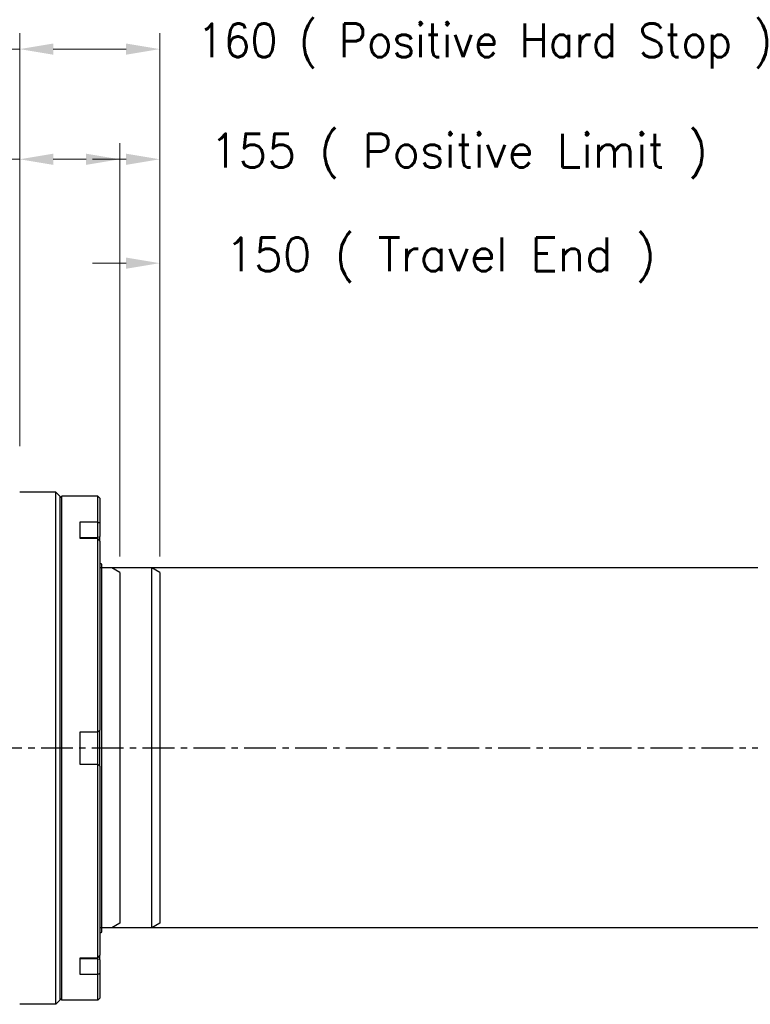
# Model space of a CAD drawing. Extents: x 0 to 1685, y -10 to 1188.
# Tile 5 of 21: x 809 to 992, y 435 to 681. Entities that reach past the tile are written whole.
import ezdxf

# ---------------------------------------------------------------- set-up
doc = ezdxf.new("R2010")
doc.units = 0
doc.header["$LTSCALE"] = 25.4
doc.linetypes.add('CENTER', pattern=[2, 1.25, -0.25, 0.25, -0.25])
doc.linetypes.add('DASHEDBIDOT', pattern=[12.4, 3, -3, 0.2, -3, 0.2, -3])
doc.layers.get('0').update_dxf_attribs({"linetype": 'CONTINUOUS'})
doc.layers.get('Defpoints').update_dxf_attribs({"linetype": 'CONTINUOUS'})
doc.layers.add('ATA-CENTER', color=133, linetype='CENTER')
doc.layers.add('ATA-DIM', color=252, linetype='CONTINUOUS', lineweight=25)
doc.layers.add('Layer0000', color=7, linetype='CONTINUOUS', lineweight=25)
doc.styles.get("Standard").update_dxf_attribs({"font": 'simplex.shx'})
doc.dimstyles.new('ata_A1', dxfattribs={"dimtxt": 4.2, "dimasz": 4.2, "dimexe": 2, "dimexo": 2, "dimgap": 2, "dimtad": 0, "dimtih": 1, "dimtoh": 1, "dimdec": 6, "dimdsep": 46, "dimtxsty": 'Standard', "dimcen": 0, "dimclrd": 252, "dimclre": 252, "dimclrt": 4, "dimadec": 6, "dimazin": 2, "dimtfac": 1, "dimtdec": 6, "dimtofl": 0, "dimtmove": 0, "dimatfit": 3, "dimfxl": 0, "dimtolj": 1, "dimtzin": 0, "dimlwd": 0, "dimlwe": 0, "dimarcsym": 0})

# ---------------------------------------------------------------- blocks, each defined once
blk = doc.blocks.new('*D12986')
at = {"layer": 'ATA-DIM', "color": 252, "lineweight": 0}
for p, q in [((809.09, 574), (809.09, 649.66)), ((834.09, 546.43), (834.09, 649.66)), ((809.09, 645.66), (789.22, 645.66)), ((817.49, 645.66), (825.69, 645.66))]:
    blk.add_line(p, q, dxfattribs=at)
at = {"layer": 'ATA-DIM', "color": 252}
for points in [[(817.49, 647.06), (817.49, 644.26), (809.09, 645.66)], [(825.69, 644.26), (825.69, 647.06), (834.09, 645.66)]]:
    blk.add_solid(points, dxfattribs=at)
at = {"layer": 'Defpoints', "color": 0}
for p in [(834.09, 645.66), (809.09, 570), (834.09, 542.43)]:
    blk.add_point(p, dxfattribs=at)
at = {"layer": 'ATA-DIM', "color": 4, "insert": (668.8, 652.04), "char_height": 8.4, "attachment_point": 1}
blk.add_mtext('\\A1;25(Negative Limit)', dxfattribs=at)
blk = doc.blocks.new('*D12989')
at = {"layer": 'ATA-DIM', "color": 252, "lineweight": 0}
for p, q in [((844.09, 546.43), (844.09, 623.7)), ((994.09, 546.43), (994.09, 623.7)), ((835.69, 619.7), (827.29, 619.7)), ((1002.49, 619.7), (1010.89, 619.7))]:
    blk.add_line(p, q, dxfattribs=at)
at = {"layer": 'ATA-DIM', "color": 252}
for points in [[(835.69, 618.3), (835.69, 621.1), (844.09, 619.7)], [(1002.49, 621.1), (1002.49, 618.3), (994.09, 619.7)]]:
    blk.add_solid(points, dxfattribs=at)
at = {"layer": 'Defpoints', "color": 0}
for p in [(994.09, 619.7), (844.09, 542.43), (994.09, 542.43)]:
    blk.add_point(p, dxfattribs=at)
at = {"layer": 'ATA-DIM', "color": 4, "insert": (843.18, 626.08), "char_height": 8.4, "attachment_point": 1}
blk.add_mtext('\\A1;   150 ( Travel End )', dxfattribs=at)
blk = doc.blocks.new('*D12988')
at = {"layer": 'ATA-DIM', "color": 252, "lineweight": 0}
for p, q in [((844.09, 546.43), (844.09, 649.66)), ((999.09, 546.43), (999.09, 649.66)), ((835.69, 645.66), (827.29, 645.66)), ((1007.49, 645.66), (1015.89, 645.66))]:
    blk.add_line(p, q, dxfattribs=at)
at = {"layer": 'ATA-DIM', "color": 252}
for points in [[(835.69, 644.26), (835.69, 647.06), (844.09, 645.66)], [(1007.49, 647.06), (1007.49, 644.26), (999.09, 645.66)]]:
    blk.add_solid(points, dxfattribs=at)
at = {"layer": 'Defpoints', "color": 0}
for p in [(999.09, 645.66), (844.09, 542.43), (999.09, 542.43)]:
    blk.add_point(p, dxfattribs=at)
at = {"layer": 'ATA-DIM', "color": 4, "insert": (856.59, 652.04), "char_height": 8.4, "attachment_point": 1}
blk.add_mtext('\\A1;155 ( Positive Limit )', dxfattribs=at)
blk = doc.blocks.new('*D12987')
at = {"layer": 'ATA-DIM', "color": 252, "lineweight": 0}
for p, q in [((844.09, 546.43), (844.09, 677.19)), ((1004.09, 546.43), (1004.09, 677.19)), ((835.69, 673.19), (827.29, 673.19)), ((1012.49, 673.19), (1020.89, 673.19))]:
    blk.add_line(p, q, dxfattribs=at)
at = {"layer": 'ATA-DIM', "color": 252}
for points in [[(835.69, 671.79), (835.69, 674.59), (844.09, 673.19)], [(1012.49, 674.59), (1012.49, 671.79), (1004.09, 673.19)]]:
    blk.add_solid(points, dxfattribs=at)
at = {"layer": 'Defpoints', "color": 0}
for p in [(1004.09, 673.19), (844.09, 542.43), (1004.09, 542.43)]:
    blk.add_point(p, dxfattribs=at)
at = {"layer": 'ATA-DIM', "color": 4, "insert": (853.29, 679.57), "char_height": 8.4, "attachment_point": 1}
blk.add_mtext('\\A1;160 ( Positive Hard Stop )', dxfattribs=at)
blk = doc.blocks.new('*D12985')
at = {"layer": 'ATA-DIM', "color": 252, "lineweight": 0}
for p, q in [((809.09, 574), (809.09, 677.19)), ((844.09, 546.43), (844.09, 677.19)), ((809.09, 673.19), (789.22, 673.19)), ((817.49, 673.19), (835.69, 673.19))]:
    blk.add_line(p, q, dxfattribs=at)
at = {"layer": 'ATA-DIM', "color": 252}
for points in [[(817.49, 674.59), (817.49, 671.79), (809.09, 673.19)], [(835.69, 671.79), (835.69, 674.59), (844.09, 673.19)]]:
    blk.add_solid(points, dxfattribs=at)
at = {"layer": 'Defpoints', "color": 0}
for p in [(844.09, 673.19), (809.09, 570), (844.09, 542.43)]:
    blk.add_point(p, dxfattribs=at)
at = {"layer": 'ATA-DIM', "color": 4, "insert": (667.45, 679.57), "char_height": 8.4, "attachment_point": 1}
blk.add_mtext('\\A1;35(Home Position)', dxfattribs=at)

msp = doc.modelspace()

# ---------------------------------------------------------------- linework, layer by layer
for p, q in [((842.0873167, 543.5841105), (829.0873167, 543.5841105)), ((842.0873167, 453.5841105), (842.0873167, 543.5841105)), ((844.0873167, 542.4294099), (842.0873167, 543.5841105)), ((844.0873167, 542.4294099), (844.0873167, 454.738811)), ((842.0873167, 453.5841105), (829.0873167, 453.5841105)), ((844.0873167, 454.738811), (842.0873167, 453.5841105))]:
    msp.add_line(p, q)
at = {"color": 251}
for p, q in [((1002.0873167, 543.5841105), (829.0873167, 543.5841105)), ((834.0873167, 542.4294099), (832.0873167, 543.5841105)), ((834.0873167, 542.4294099), (834.0873167, 454.738811)), ((1002.0873167, 453.5841105), (829.0873167, 453.5841105)), ((834.0873167, 454.738811), (832.0873167, 453.5841105))]:
    msp.add_line(p, q, dxfattribs=at)
at = {"layer": 'ATA-CENTER', "ltscale": 0.25}
msp.add_line((281.0200591, 498.5841105), (1005.6240199, 498.5841105), dxfattribs=at)
at = {"layer": 'Layer0000', "color": 7, "linetype": 'Continuous', "lineweight": 25}
for p, q in [((818.0874262, 562.5007589), (809.0874262, 562.5007589)), ((818.0874262, 498.5007589), (818.0874262, 562.5007589)), ((818.0874426, 562.5007425), (819.087427, 561.5007581)), ((819.5874254, 561.5007581), (819.0874254, 561.0007581)), ((819.0874262, 561.5007589), (819.0874262, 498.5007589)), ((828.5874262, 561.5007589), (819.5874262, 561.5007589)), ((819.5874262, 498.5007589), (819.5874262, 561.5007589)), ((828.5874262, 554.9502768), (828.5874262, 561.5007589)), ((828.587429, 561.5007561), (829.0874262, 561.0007589)), ((829.0874262, 561.0007589), (829.0874262, 554.736868)), ((828.5874263, 554.9502768), (824.0874262, 554.9502768)), ((824.0874262, 554.9502768), (824.0874262, 550.9502768)), ((828.5874263, 551.163245), (828.5874263, 554.9502768)), ((829.0874262, 554.736868), (829.0874262, 551.4118758)), ((828.5874263, 550.9502729), (828.5874263, 551.163245)), ((829.0874262, 550.2375201), (829.0874262, 551.4118748)), ((824.0874262, 550.9502768), (828.5874262, 550.9502729)), ((828.5874262, 502.5007589), (828.5874262, 550.9502725)), ((829.0874262, 550.2368245), (829.0874262, 503.0007583)), ((829.5874262, 544.5011379), (829.0874262, 544.733918)), ((829.5874262, 452.5003799), (829.5874262, 544.5011379)), ((828.5874263, 502.5007589), (824.0874262, 502.5007589)), ((824.0874262, 502.5007589), (824.0874262, 498.5007589)), ((829.0874262, 503.0007583), (828.5874263, 502.5007589)), ((828.5874263, 494.5007589), (828.5874263, 502.5007589)), ((829.0874262, 494.0007699), (829.0874262, 503.0007564)), ((818.0874262, 434.5007589), (818.0874262, 498.5007589)), ((819.0874262, 498.5007589), (819.0874262, 435.5007589)), ((819.5874262, 435.5007589), (819.5874262, 498.5007589)), ((824.0874262, 498.5007589), (824.0874262, 494.5007589)), ((824.0874262, 494.5007589), (828.5874262, 494.5007589)), ((828.5874262, 494.5007589), (829.0874152, 494.0007699)), ((828.5874262, 446.051241), (828.5874262, 494.5007589)), ((829.0874262, 494.0007589), (829.0874262, 446.7646494)), ((829.0874262, 452.2675997), (829.5874262, 452.5003799)), ((828.5874263, 446.051241), (824.0874262, 446.051241)), ((824.0874262, 446.051241), (824.0874262, 442.051241)), ((828.5874262, 442.0512388), (828.5874263, 445.8382728)), ((828.5874263, 445.8382728), (828.5874263, 446.0512411)), ((829.0874262, 445.5869051), (829.0874262, 446.7646494)), ((829.0874262, 445.5869051), (829.0874262, 442.264632)), ((824.0874262, 442.051241), (828.5874262, 442.0512388)), ((828.5874262, 435.5007589), (828.5874262, 442.051239)), ((829.0874262, 442.264632), (829.0874262, 436.0007589)), ((818.0874426, 434.5007753), (819.087427, 435.5007597)), ((819.5874254, 435.5007597), (819.0874254, 436.0007596)), ((828.5874262, 435.5007589), (819.5874262, 435.5007589)), ((828.5874262, 435.5007589), (829.0874306, 436.0007633)), ((818.0874262, 434.5007589), (809.0874262, 434.5007589))]:
    msp.add_line(p, q, dxfattribs=at)
at = {"layer": 'Layer0000', "color": 251, "linetype": 'DASHEDBIDOT', "lineweight": 18}
for p, q in [((824.0874262, 551.163245), (828.5874263, 551.163245)), ((829.0874262, 551.4118758), (828.5874263, 551.163245)), ((828.5874263, 445.8382728), (824.0874262, 445.8382728)), ((828.5874263, 445.8382728), (829.0874262, 445.5869051))]:
    msp.add_line(p, q, dxfattribs=at)
at = {"layer": 'Layer0000', "color": 7, "linetype": 'Continuous', "lineweight": 25}
for centre, radius, start, end in [((797.0546715, 480.3791048), 80.964031, 66.69399271, 67.078710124), ((449.9163785, 284.8151906), 462.838674, 34.992288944, 35.100059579), ((556.0492643, 637.5944944), 333.115397, 324.899968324, 325.049810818), ((787.5866921, 539.0638275), 105.3209563, 292.910530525, 293.206109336)]:
    msp.add_arc(centre, radius, start, end, dxfattribs=at)

# ---------------------------------------------------------------- dimensions: what is measured, and where the dimension line sits
at = {"layer": 'ATA-DIM'}
for base, p1, p2, text, override, picture, middle in [((844.0873167, 673.1862815), (809.0873167, 570.0012224), (844.0873167, 542.4294099), '<>(Home Position)', {"dimscale": 2, "dimtxt": 4.2, "dimtxsty": 'Standard', "dimtfac": 0.571429, "dimtdec": 2}, '*D12985', (726.3373167, 673.1862815)), ((1004.0873167, 673.1862815), (844.0873167, 542.4294099), (1004.0873167, 542.4294099), '<> ( Positive Hard Stop )', {"dimscale": 2, "dimtfac": 0.571429, "dimtdec": 2}, '*D12987', (941.0290076, 673.1862815)), ((834.0873167, 645.6570037), (809.0873167, 570.0012224), (834.0873167, 542.4294099), '<>(Negative Limit)', {"dimscale": 2, "dimtxt": 4.2, "dimtxsty": 'Standard', "dimtfac": 0.571429, "dimtdec": 2}, '*D12986', (727.0093167, 645.6570037)), ((999.0873167, 645.6570037), (844.0873167, 542.4294099), (999.0873167, 542.4294099), '<> ( Positive Limit )', {"dimscale": 2, "dimtfac": 0.571429, "dimtdec": 2}, '*D12988', (926.8538723, 645.6570037)), ((994.0873167, 619.6979996), (844.0873167, 542.4294099), (994.0873167, 542.4294099), '   <> ( Travel End )', {"dimscale": 2, "dimpost": '', "dimtol": 0, "dimlim": 0, "dimtp": 0, "dimtm": 0, "dimtfac": 0.571429, "dimtdec": 2, "dimtolj": 1, "dimtzin": 0}, '*D12989', (915.1306522, 619.6979996))]:
    dim = msp.add_linear_dim(base=base, p1=p1, p2=p2, angle=180, text=text, dimstyle='ata_A1', override=override, dxfattribs=at)
    dim.commit()
    dim.dimension.update_dxf_attribs({"geometry": picture, "text_midpoint": middle, "dimtype": 160})

doc.saveas('drawing.dxf')
